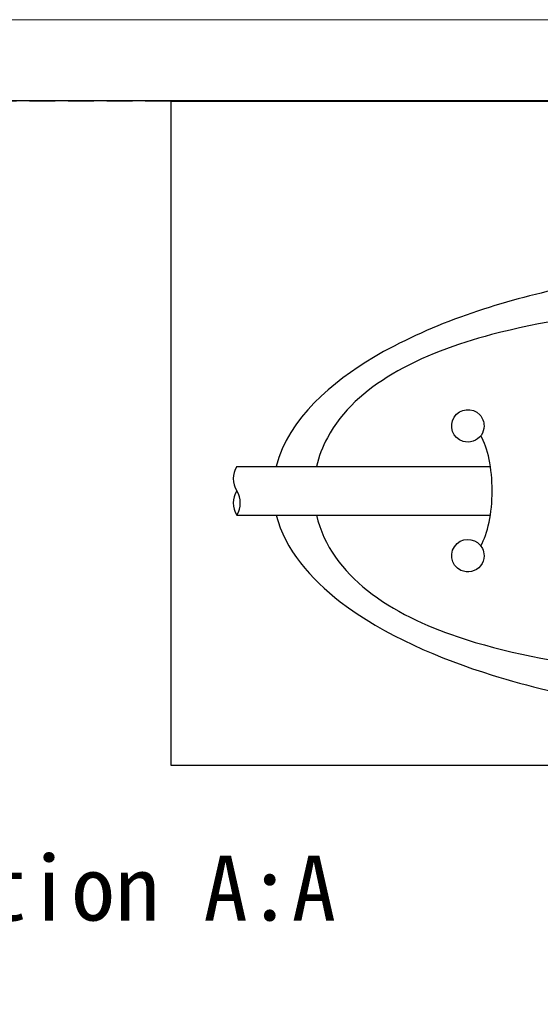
# Model space of a CAD drawing. Header units: millimetres. Extents: x -201 to 202, y 143 to 428.
# Tile 5 of 7: x 110 to 142, y 367 to 428. Entities that reach past the tile are written whole.
import ezdxf

# ---------------------------------------------------------------- set-up
doc = ezdxf.new("R2010")
doc.units = ezdxf.units.MM
doc.header["$LTSCALE"] = 0.25
doc.linetypes.add('HIDDEN', pattern=[9.525, 6.35, -3.175])
for name, color, linetype in [('CABLE 3P', 7, 'Continuous'), ('CABLE TAG (BLUE)', 7, 'Continuous'), ('FORM', 7, 'Continuous')]:
    doc.layers.add(name, color=color, linetype=linetype)
doc.layers.add('DIMENSION', color=6, linetype='Continuous', lineweight=9)
doc.layers.add('EMPTY LINE', color=252, linetype='Continuous', lineweight=0, plot=False)
doc.styles.add('VS Standard', font='msgothic.ttc', dxfattribs={"height": 3})

msp = doc.modelspace()

# ---------------------------------------------------------------- linework, layer by layer
at = {"layer": 'CABLE 3P', "color": 0}
for p, q in [((123.4643, 400.2141), (139.0941, 400.2141)), ((123.4643, 397.2141), (139.0936, 397.2141))]:
    msp.add_line(p, q, dxfattribs=at)
at = {"layer": 'CABLE 3P'}
for centre, start, end in [((124.6643, 399.4641), 147.994617, 212.005383), ((124.6643, 397.9641), 147.994617, 212.005383), ((122.2643, 397.9641), 327.994617, 32.005383)]:
    msp.add_arc(centre, 1.4151, start, end, dxfattribs=at)
at = {"layer": 'CABLE TAG (BLUE)'}
msp.add_ellipse((137.7033, 398.7158), major_axis=(0, -4), ratio=0.375, start_param=0.5585724, end_param=2.5816528, dxfattribs=at)
for points, knots in [([(158.2043, 412.7156), (153.0614, 412.7134), (147.8712, 412.2068), (139.1904, 410.2142), (135.1862, 408.8906), (129.4001, 405.4516), (126.6325, 403.184), (125.8911, 400.2141)], [5.6003084, 5.6003084, 5.6003084, 5.6003084, 7.9254145, 7.9254145, 9.6774696, 9.6774696, 10.9998668, 10.9998668, 10.9998668, 10.9998668]), ([(188.0347, 400.2141), (188.0231, 400.2642), (187.7504, 401.3907), (187.1832, 402.4306), (185.3955, 404.6531), (183.84, 405.7185), (180.0638, 407.6023), (177.5848, 408.3195), (171.4496, 409.6229), (167.3489, 410.0272), (158.7008, 410.447), (153.4397, 410.3669), (145.445, 409.6158), (142.1912, 409.1425), (137.045, 407.7753), (134.9005, 407.0074), (131.4083, 404.9334), (129.9475, 403.6617), (128.7409, 401.4204), (128.5158, 400.8263), (128.3755, 400.2141)], [0.01035204, 0.01035204, 0.01035204, 0.01035204, 0.01141096, 0.03423289, 0.03423289, 0.07201313, 0.07201313, 0.12491301, 0.12491301, 0.20567559, 0.20567559, 0.30946049, 0.30946049, 0.37654152, 0.37654152, 0.42356393, 0.42356393, 0.46458948, 0.46458948, 0.47834761, 0.47834761, 0.47834761, 0.47834761]), ([(138.7043, 402.7151), (138.7043, 402.966), (138.6068, 403.2145), (137.9839, 403.8793), (137.2106, 403.8028), (136.5086, 402.6978), (136.7731, 401.9554), (137.8133, 401.6352), (138.5062, 401.8739), (138.7043, 402.5053), (138.7043, 402.7151)], [0, 0, 0, 0, 0.4027051, 0.4027051, 1.4519729, 1.4519729, 2.5053478, 2.5053478, 3.1720145, 3.5053478, 3.5053478, 3.5053478, 3.5053478]), ([(125.8908, 397.2141), (126.4248, 395.0908), (128.0323, 393.2721), (132.5272, 389.8123), (136.0149, 388.3469), (143.655, 385.975), (148.463, 385.2011), (154.8562, 384.7705), (156.5308, 384.7134), (158.2043, 384.7128)], [11.4633396, 11.4633396, 11.4633396, 11.4633396, 12.5062175, 12.5062175, 14.0513399, 14.0513399, 16.2097838, 16.2097838, 16.9744391, 16.9744391, 16.9744391, 16.9744391]), ([(128.375, 397.2141), (128.8083, 395.3247), (130.0202, 393.766), (133.1116, 391.3014), (135.1197, 390.3832), (139.967, 388.7391), (143.2134, 388.1462), (150.725, 387.2222), (155.4689, 387.0361), (164.0098, 387.1664), (168.3905, 387.4515), (175.1876, 388.53), (178.0568, 389.1712), (182.493, 390.9387), (184.3894, 391.9716), (186.8837, 394.4576), (187.6965, 395.7496), (188.0336, 397.2141)], [0.50033028, 0.50033028, 0.50033028, 0.50033028, 0.54308094, 0.54308094, 0.58893761, 0.58893761, 0.65818618, 0.65818618, 0.75761553, 0.75761553, 0.84813874, 0.84813874, 0.91060622, 0.91060622, 0.95517612, 0.95517612, 0.98889495, 0.98889495, 0.98889495, 0.98889495]), ([(138.7043, 394.7151), (138.7043, 394.8687), (138.6685, 395.0224), (138.3054, 395.7503), (137.5357, 395.8988), (136.5027, 394.9897), (136.6256, 394.1169), (137.6939, 393.6152), (138.4703, 393.8052), (138.7043, 394.487), (138.7043, 394.7151)], [0, 0, 0, 0, 0.225688, 0.225688, 1.1812037, 1.1812037, 2.231792, 2.231792, 2.8984587, 3.231792, 3.231792, 3.231792, 3.231792])]:
    msp.add_open_spline(points, degree=3, knots=knots, dxfattribs=at)
at = {"layer": 'EMPTY LINE'}
msp.add_line((201.5, 427.75), (-201.5, 427.75), dxfattribs=at)
at = {"layer": 'FORM', "linetype": 'HIDDEN'}
msp.add_lwpolyline([(-196.5, 422.75), (196.5, 422.75), (196.5, 147.75), (-196.5, 147.75)], close=True, dxfattribs=at)
at = {"layer": 'FORM'}
for points in [[(-196.5, 422.75), (-196.5, 147.75), (-78.5, 147.75), (-78.5, 159.75), (16.5, 159.75), (16.5, 177.25), (196.5, 177.25), (196.5, 422.75), (-196.5, 422.75)], [(196.4784, 422.7158), (119.3906, 422.7158), (119.3906, 381.8089), (196.4784, 381.8089)]]:
    msp.add_lwpolyline(points, close=True, dxfattribs=at)

# ---------------------------------------------------------------- texts
at = {"layer": 'DIMENSION', "style": 'VS Standard'}
msp.add_text('Section A:A', height=4, dxfattribs=at).set_placement((99.6425, 372.2295))

doc.saveas('drawing.dxf')
